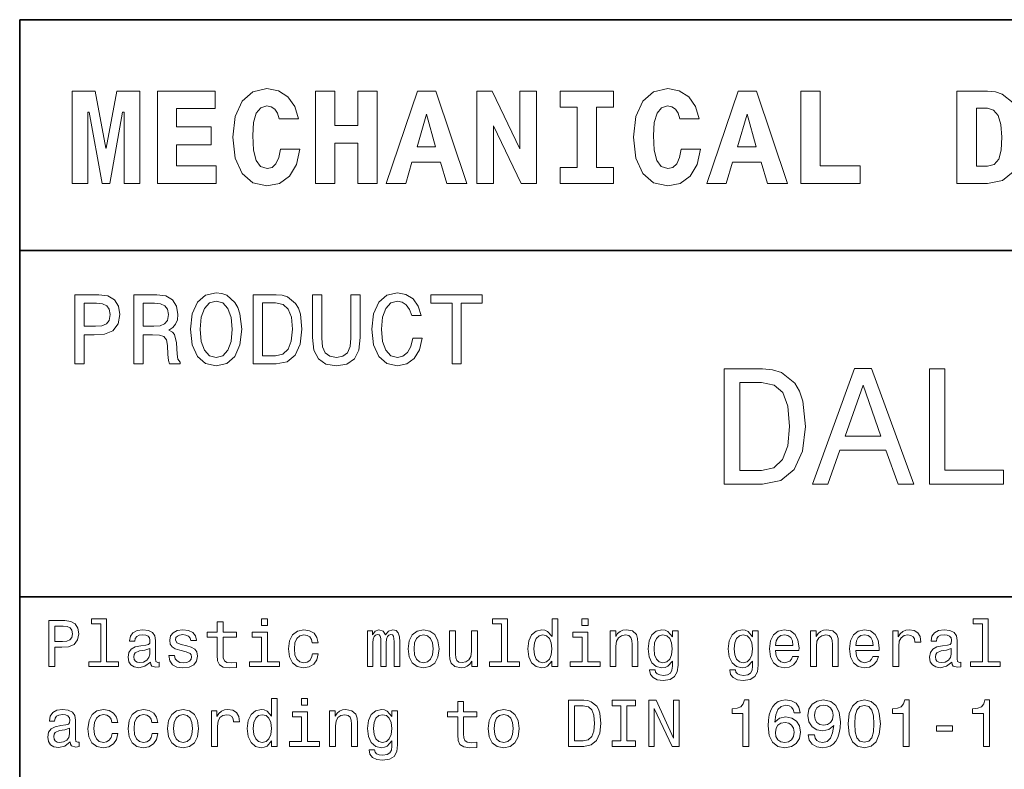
# Model space of a CAD drawing. Extents: x 0 to 420, y 0 to 297.
# Tile 7 of 16: x 220 to 263, y 38 to 70. Entities that reach past the tile are written whole.
import ezdxf

# ---------------------------------------------------------------- set-up
doc = ezdxf.new("R2010")
doc.units = 0

msp = doc.modelspace()

# ---------------------------------------------------------------- linework, layer by layer
at = {"color": 7, "lineweight": 35}
for p, q in [((220, 10), (220, 70)), ((220, 70), (410, 70)), ((220, 60), (350, 60)), ((220, 45), (410, 45))]:
    msp.add_line(p, q, dxfattribs=at)
at = {"color": 7, "lineweight": 13}
for points in [[(231.285309, 64.394814), (231.216141, 64.025932), (231.095093, 63.760807), (230.922195, 63.599422), (230.708939, 63.54755), (230.426514, 63.634003), (230.236313, 63.9049), (230.121033, 64.354462), (230.086456, 64.982704), (230.121033, 65.541786), (230.242081, 65.945244), (230.432281, 66.187317), (230.697403, 66.268013), (230.887604, 66.227661), (231.043228, 66.123917), (231.158508, 65.945244), (231.233429, 65.703171), (232.0634, 65.703171), (231.907776, 66.244957), (231.613831, 66.659943), (231.198853, 66.925072), (230.703171, 67.017288), (230.092224, 66.873199), (229.625366, 66.469742), (229.325653, 65.806915), (229.221909, 64.907776), (229.325653, 64.002884), (229.625366, 63.340057), (230.092224, 62.9366), (230.703171, 62.798271), (231.244965, 62.90778), (231.677231, 63.219017), (231.976944, 63.720459), (232.126801, 64.394814)], [(248.634003, 64.394814), (248.564835, 64.025932), (248.443802, 63.760807), (248.270889, 63.599422), (248.057632, 63.54755), (247.775208, 63.634003), (247.585007, 63.9049), (247.469742, 64.354462), (247.43515, 64.982704), (247.469742, 65.541786), (247.590775, 65.945244), (247.780975, 66.187317), (248.046112, 66.268013), (248.236313, 66.227661), (248.391937, 66.123917), (248.507202, 65.945244), (248.582123, 65.703171), (249.412109, 65.703171), (249.256485, 66.244957), (248.96254, 66.659943), (248.547546, 66.925072), (248.05188, 67.017288), (247.440918, 66.873199), (246.97406, 66.469742), (246.674347, 65.806915), (246.570602, 64.907776), (246.674347, 64.002884), (246.97406, 63.340057), (247.440918, 62.9366), (248.05188, 62.798271), (248.593658, 62.90778), (249.02594, 63.219017), (249.325653, 63.720459), (249.475494, 64.394814)], [(222.265137, 66.907776), (222.265137, 62.90778), (222.945251, 62.90778), (222.945251, 65.991356), (223.014404, 65.991356), (223.573486, 62.90778), (223.896255, 62.90778), (224.443802, 65.991356), (224.518738, 65.991356), (224.518738, 62.90778), (225.204605, 62.90778), (225.204605, 66.907776), (224.201736, 66.907776), (223.746399, 64.440918), (223.723343, 64.440918), (223.268005, 66.907776)], [(225.959656, 66.907776), (225.959656, 62.90778), (228.501434, 62.90778), (228.501434, 63.668587), (226.789627, 63.668587), (226.789627, 64.585014), (228.282425, 64.585014), (228.282425, 65.351585), (226.789627, 65.351585), (226.789627, 66.146973), (228.455338, 66.146973), (228.455338, 66.907776)], [(232.806915, 66.907776), (232.806915, 62.90778), (233.648407, 62.90778), (233.648407, 64.654175), (234.639771, 64.654175), (234.639771, 62.90778), (235.47551, 62.90778), (235.47551, 66.907776), (234.639771, 66.907776), (234.639771, 65.409218), (233.648407, 65.409218), (233.648407, 66.907776)], [(237.216141, 66.907776), (235.861664, 62.90778), (236.708939, 62.90778), (236.979828, 63.824207), (238.213257, 63.824207), (238.495682, 62.90778), (239.360229, 62.90778), (238.011536, 66.907776)], [(239.786743, 66.907776), (239.786743, 62.90778), (240.507202, 62.90778), (240.507202, 65.403458), (241.711823, 62.90778), (242.374634, 62.90778), (242.374634, 66.907776), (241.654175, 66.907776), (241.654175, 64.400574), (240.44957, 66.907776)], [(244.132568, 66.216141), (244.132568, 63.599422), (243.400574, 63.599422), (243.400574, 62.90778), (245.706055, 62.90778), (245.706055, 63.599422), (244.97406, 63.599422), (244.97406, 66.216141), (245.706055, 66.216141), (245.706055, 66.907776), (243.400574, 66.907776), (243.400574, 66.216141)], [(251.095093, 66.907776), (249.740631, 62.90778), (250.587891, 62.90778), (250.858795, 63.824207), (252.092224, 63.824207), (252.374634, 62.90778), (253.239197, 62.90778), (251.890488, 66.907776)], [(256.386169, 62.90778), (256.386169, 63.668587), (254.657059, 63.668587), (254.657059, 66.907776), (253.815552, 66.907776), (253.815552, 62.90778)], [(261.89624, 66.907776), (260.56485, 66.907776), (260.56485, 62.90778), (261.89624, 62.90778), (262.541779, 63.028816), (263.002869, 63.409222), (263.285309, 64.0317), (263.38327, 64.907776), (263.285309, 65.766571), (263.164246, 66.112389), (263.002869, 66.394814), (262.536011, 66.775215), (262.236298, 66.873199)], [(261.89624, 66.164261), (262.161377, 66.083572), (262.357361, 65.84726), (262.472626, 65.45533), (262.518738, 64.907776), (262.484131, 64.354462), (262.380402, 63.962536), (262.184448, 63.731987), (261.89624, 63.657059), (261.412109, 63.657059), (261.412109, 66.164261)], [(237.608063, 65.91066), (238.005768, 64.498558), (237.198853, 64.498558)], [(251.48703, 65.91066), (251.88472, 64.498558), (251.077805, 64.498558)], [(222.389053, 55.087173), (222.786743, 55.087173), (222.786743, 56.353745), (223.227661, 56.353745), (223.672913, 56.375359), (224.027374, 56.526653), (224.256485, 56.820602), (224.33429, 57.222622), (224.273773, 57.594379), (224.100861, 57.866714), (223.815567, 58.030979), (223.426514, 58.087173), (222.389053, 58.087173)], [(224.939484, 55.087173), (225.341492, 55.087173), (225.341492, 56.353745), (225.752167, 56.353745), (226.054749, 56.340775), (226.244965, 56.280258), (226.348709, 56.137608), (226.391937, 55.882561), (226.413544, 55.493515), (226.439484, 55.238472), (226.491348, 55.087173), (226.945251, 55.087173), (226.945251, 55.169308), (226.845825, 55.290344), (226.811234, 55.515129), (226.780975, 55.999279), (226.707489, 56.358067), (226.608063, 56.470459), (226.452454, 56.552593), (226.625366, 56.66066), (226.746399, 56.811958), (226.824203, 57.002159), (226.850143, 57.231266), (226.789627, 57.594379), (226.616714, 57.866714), (226.331406, 58.030979), (225.942368, 58.087173), (224.939484, 58.087173)], [(227.394806, 56.587173), (227.472626, 55.912823), (227.697403, 55.415703), (228.047546, 55.108788), (228.505768, 55.005039), (228.959656, 55.108788), (229.314117, 55.415703), (229.534576, 55.912823), (229.616714, 56.587173), (229.534576, 57.257202), (229.439484, 57.529537), (229.314117, 57.754322), (228.959656, 58.061237), (228.743515, 58.139046), (228.505768, 58.169308), (228.043228, 58.061237), (227.693085, 57.758644), (227.472626, 57.261524)], [(231.103745, 58.087173), (230.105194, 58.087173), (230.105194, 55.087173), (231.103745, 55.087173), (231.574921, 55.182274), (231.925079, 55.471901), (232.141205, 55.943081), (232.219025, 56.587173), (232.149857, 57.244232), (232.0634, 57.503601), (231.942368, 57.711094), (231.592224, 57.992073), (231.363113, 58.061237)], [(232.677231, 56.228382), (232.737747, 55.688038), (232.927948, 55.30331), (233.247833, 55.082851), (233.710373, 55.005039), (234.168594, 55.082851), (234.48848, 55.30331), (234.67868, 55.683716), (234.743515, 56.228382), (234.743515, 58.087173), (234.341492, 58.087173), (234.341492, 56.206772), (234.302597, 55.839336), (234.185883, 55.575645), (233.98703, 55.420025), (233.710373, 55.368153), (233.425079, 55.420025), (233.226227, 55.575645), (233.109512, 55.835011), (233.074921, 56.206772), (233.074921, 58.087173), (232.677231, 58.087173)], [(237.01297, 56.202446), (236.926514, 55.839336), (236.783859, 55.579967), (236.585022, 55.420025), (236.351593, 55.368153), (236.070602, 55.445965), (235.850143, 55.679394), (235.703171, 56.059795), (235.655624, 56.587173), (235.703171, 57.110229), (235.845825, 57.494953), (236.066284, 57.728386), (236.351593, 57.810516), (236.559082, 57.767288), (236.736313, 57.646252), (236.874634, 57.451729), (236.969742, 57.183716), (237.380402, 57.183716), (237.250717, 57.594379), (237.02594, 57.905617), (236.719025, 58.100143), (236.351593, 58.169308), (235.893372, 58.061237), (235.543228, 57.758644), (235.318451, 57.261524), (235.240631, 56.587173), (235.318451, 55.912823), (235.543228, 55.415703), (235.893372, 55.108788), (236.351593, 55.005039), (236.753601, 55.087173), (237.077805, 55.31628), (237.306915, 55.69236), (237.427948, 56.202446)], [(238.716141, 55.087173), (239.113831, 55.087173), (239.113831, 57.72406), (240.021606, 57.72406), (240.021606, 58.087173), (237.804031, 58.087173), (237.804031, 57.72406), (238.716141, 57.72406)], [(223.318451, 57.719738), (223.577805, 57.693802), (223.768005, 57.611668), (223.880402, 57.460373), (223.919312, 57.222622), (223.876083, 56.971901), (223.759369, 56.820602), (223.560516, 56.742794), (223.288177, 56.72118), (222.786743, 56.72118), (222.786743, 57.719738)], [(225.829971, 57.719738), (226.093658, 57.693802), (226.279541, 57.611668), (226.396255, 57.460373), (226.435165, 57.222622), (226.391937, 56.971901), (226.275223, 56.820602), (226.07637, 56.742794), (225.804031, 56.72118), (225.341492, 56.72118), (225.341492, 57.719738)], [(227.809799, 56.587173), (227.857346, 57.110229), (228, 57.494953), (228.220459, 57.728386), (228.505768, 57.810516), (228.786743, 57.728386), (229.007202, 57.490631), (229.149857, 57.105904), (229.201736, 56.587173), (229.149857, 56.064117), (229.007202, 55.679394), (228.786743, 55.445965), (228.505768, 55.368153), (228.220459, 55.445965), (228, 55.679394), (227.857346, 56.059795)], [(231.073486, 57.728386), (231.402023, 57.663544), (231.626801, 57.464695), (231.760803, 57.110229), (231.804031, 56.587173), (231.756485, 56.081409), (231.622482, 55.726944), (231.393372, 55.515129), (231.073486, 55.445965), (230.507202, 55.445965), (230.507202, 57.728386)], [(252.161377, 54.881123), (250.497116, 54.881123), (250.497116, 49.881123), (252.161377, 49.881123), (252.946686, 50.039623), (253.530258, 50.522331), (253.890488, 51.307636), (254.020172, 52.381123), (253.904892, 53.476223), (253.760803, 53.908501), (253.559082, 54.254322), (252.97551, 54.722622), (252.593658, 54.837894)], [(254.315567, 49.881123), (254.978394, 49.881123), (255.504318, 51.350864), (257.5, 51.350864), (258.02594, 49.881123), (258.703156, 49.881123), (256.873199, 54.888329), (256.138336, 54.888329)], [(259.380402, 49.881123), (262.593658, 49.881123), (262.593658, 50.486309), (260.043213, 50.486309), (260.043213, 54.881123), (259.380402, 54.881123)], [(252.110947, 54.283138), (252.658508, 54.175072), (253.033142, 53.843658), (253.256485, 53.25288), (253.328537, 52.381123), (253.249283, 51.538181), (253.02594, 50.947407), (252.644089, 50.594379), (252.110947, 50.479107), (251.167145, 50.479107), (251.167145, 54.283138)], [(255.734863, 51.963257), (256.505768, 54.167866), (257.276672, 51.963257)], [(221.259369, 41.974785), (221.52449, 41.974785), (221.52449, 42.819164), (221.818451, 42.819164), (222.11528, 42.833576), (222.351578, 42.934441), (222.504318, 43.130405), (222.556198, 43.398415), (222.515854, 43.646255), (222.400574, 43.827812), (222.210373, 43.937321), (221.951004, 43.974785), (221.259369, 43.974785)], [(223.510086, 43.830692), (223.510086, 42.188042), (222.98848, 42.188042), (222.98848, 41.974785), (224.282425, 41.974785), (224.282425, 42.188042), (223.763687, 42.188042), (223.763687, 44.043949), (223.112396, 44.043949), (223.112396, 43.830692)], [(228.55043, 43.254322), (228.55043, 42.479107), (228.567719, 42.228386), (228.648422, 42.055477), (228.809799, 41.954613), (229.083572, 41.920029), (229.383286, 41.934441), (229.383286, 42.153458), (229.164261, 42.136169), (228.965424, 42.159222), (228.858795, 42.23127), (228.812683, 42.352306), (228.804031, 42.522335), (228.804031, 43.254322), (229.383286, 43.254322), (229.383286, 43.470463), (228.804031, 43.470463), (228.804031, 43.922913), (228.55043, 43.922913), (228.55043, 43.470463), (228.112396, 43.470463), (228.112396, 43.254322)], [(230.729111, 44.043949), (230.46109, 44.043949), (230.46109, 43.755764), (230.729111, 43.755764)], [(240.858795, 43.830692), (240.858795, 42.188042), (240.337173, 42.188042), (240.337173, 41.974785), (241.631119, 41.974785), (241.631119, 42.188042), (241.112396, 42.188042), (241.112396, 44.043949), (240.46109, 44.043949), (240.46109, 43.830692)], [(243.040344, 42.213978), (243.040344, 41.974785), (243.293945, 41.974785), (243.293945, 44.043949), (243.043228, 44.043949), (243.043228, 43.286022), (242.850143, 43.505043), (242.731995, 43.556919), (242.596542, 43.577091), (242.351593, 43.519455), (242.161377, 43.35807), (242.03746, 43.098705), (241.994232, 42.75), (242.03746, 42.401299), (242.161377, 42.13905), (242.351593, 41.974785), (242.596542, 41.920029), (242.731995, 41.940205), (242.853027, 41.992077)], [(244.608063, 44.043949), (244.340057, 44.043949), (244.340057, 43.755764), (244.608063, 43.755764)], [(261.677246, 43.830692), (261.677246, 42.188042), (261.15564, 42.188042), (261.15564, 41.974785), (262.449585, 41.974785), (262.449585, 42.188042), (261.930847, 42.188042), (261.930847, 44.043949), (261.279541, 44.043949), (261.279541, 43.830692)], [(221.878967, 43.729828), (222.05188, 43.712536), (222.17868, 43.657784), (222.253601, 43.556919), (222.279541, 43.398415), (222.250717, 43.23127), (222.172913, 43.130405), (222.040344, 43.078529), (221.858795, 43.064121), (221.52449, 43.064121), (221.52449, 43.729828)], [(225.659943, 42.176514), (225.659943, 42.16787), (225.674347, 42.069885), (225.717575, 42.000721), (225.899139, 41.945965), (226.040344, 41.969021), (226.040344, 42.164986), (225.979828, 42.156342), (225.899139, 42.193806), (225.88472, 42.309078), (225.88472, 43.110233), (225.850143, 43.314842), (225.749283, 43.458935), (225.573486, 43.545391), (225.325653, 43.577091), (225.083572, 43.542507), (224.904892, 43.444527), (224.792511, 43.291786), (224.755051, 43.090057), (224.755051, 43.072769), (224.982712, 43.072769), (225.002884, 43.193806), (225.066284, 43.280262), (225.170029, 43.332134), (225.317001, 43.352306), (225.458206, 43.337898), (225.559082, 43.29467), (225.619598, 43.219742), (225.639771, 43.115993), (225.628235, 42.994957), (225.582138, 42.934441), (225.466858, 42.905621), (225.250717, 42.882565), (225.002884, 42.830692), (224.827087, 42.738472), (224.723343, 42.594383), (224.69165, 42.381126), (224.720459, 42.190922), (224.809799, 42.049713), (224.953888, 41.960377), (225.15274, 41.928677), (225.420746, 41.989193)], [(227.233429, 42.876801), (226.98848, 42.934441), (226.806915, 43.000721), (226.746399, 43.136169), (226.763687, 43.23127), (226.824203, 43.300434), (226.922195, 43.343662), (227.0634, 43.36095), (227.198853, 43.343662), (227.305481, 43.291786), (227.374634, 43.213978), (227.403458, 43.110233), (227.651291, 43.110233), (227.651291, 43.115993), (227.608063, 43.303314), (227.489914, 43.450291), (227.305481, 43.542507), (227.0634, 43.577091), (226.818451, 43.542507), (226.639771, 43.447407), (226.527374, 43.306198), (226.492798, 43.127522), (226.518738, 42.954613), (226.599426, 42.833576), (226.731995, 42.74712), (226.925079, 42.6866), (227.207489, 42.617435), (227.380402, 42.545391), (227.426514, 42.487755), (227.443802, 42.401299), (227.417862, 42.29467), (227.348709, 42.213978), (227.236313, 42.162106), (227.086456, 42.144814), (226.927948, 42.162106), (226.812683, 42.222622), (226.734863, 42.320606), (226.703171, 42.456055), (226.458206, 42.456055), (226.498566, 42.225506), (226.616714, 42.058357), (226.804031, 41.957493), (227.0634, 41.920029), (227.33429, 41.957493), (227.533142, 42.058357), (227.654175, 42.219742), (227.697403, 42.430115), (227.66571, 42.611671), (227.57637, 42.735592), (227.429398, 42.816284)], [(232.66571, 43.009369), (232.916428, 43.009369), (232.864548, 43.239914), (232.740631, 43.421471), (232.547546, 43.533863), (232.296829, 43.577091), (232.020172, 43.519455), (231.809799, 43.35807), (231.677231, 43.095821), (231.631119, 42.744236), (231.674347, 42.395535), (231.804031, 42.136169), (232.008652, 41.974785), (232.288177, 41.920029), (232.536026, 41.963257), (232.729111, 42.084293), (232.861664, 42.274498), (232.919312, 42.528099), (232.677231, 42.528099), (232.634003, 42.366714), (232.553314, 42.245678), (232.438034, 42.17075), (232.296829, 42.147694), (232.121033, 42.185158), (231.994232, 42.300434), (231.916428, 42.487755), (231.890488, 42.752884), (231.916428, 43.012249), (231.997116, 43.19957), (232.126801, 43.314842), (232.296829, 43.355186), (232.446686, 43.32925), (232.559082, 43.26297), (232.634003, 43.153458)], [(235.048996, 41.974785), (235.282425, 41.974785), (235.282425, 43.009369), (235.296829, 43.164986), (235.340057, 43.277378), (235.406342, 43.343662), (235.492798, 43.369598), (235.561951, 43.346542), (235.608063, 43.288906), (235.631119, 43.190922), (235.639771, 43.061241), (235.639771, 41.974785), (235.858795, 41.974785), (235.858795, 43.009369), (235.873199, 43.162106), (235.916428, 43.274498), (235.985596, 43.343662), (236.072052, 43.369598), (236.141205, 43.346542), (236.187317, 43.288906), (236.216141, 43.061241), (236.216141, 41.974785), (236.44957, 41.974785), (236.44957, 43.043949), (236.43515, 43.26585), (236.389053, 43.435879), (236.296829, 43.539627), (236.146973, 43.577091), (235.971176, 43.519455), (235.835739, 43.352306), (235.729111, 43.516571), (235.55043, 43.577091), (235.386169, 43.519455), (235.273773, 43.35807), (235.273773, 43.522335), (235.048996, 43.522335)], [(236.809799, 42.74712), (236.855911, 42.395535), (236.988464, 42.136169), (237.198853, 41.974785), (237.481262, 41.920029), (237.760803, 41.974785), (237.971176, 42.133286), (238.103745, 42.392651), (238.15274, 42.74712), (238.103745, 43.098705), (237.971176, 43.36095), (237.760803, 43.519455), (237.481262, 43.577091), (237.198853, 43.519455), (236.988464, 43.35807), (236.855911, 43.098705)], [(239.812683, 43.522335), (239.559082, 43.522335), (239.559082, 42.628963), (239.530258, 42.421471), (239.446686, 42.271614), (239.317001, 42.179398), (239.146973, 42.150578), (239.01152, 42.173634), (238.925064, 42.242798), (238.876083, 42.36095), (238.864548, 42.528099), (238.864548, 43.522335), (238.610947, 43.522335), (238.610947, 42.505043), (238.619598, 42.300434), (238.674347, 42.130405), (238.841492, 41.974785), (239.109512, 41.920029), (239.253601, 41.940205), (239.377518, 41.992077), (239.484146, 42.081413), (239.570602, 42.211098), (239.570602, 41.974785), (239.812683, 41.974785)], [(245.559082, 41.974785), (245.812683, 41.974785), (245.812683, 42.868156), (245.838623, 43.072769), (245.922195, 43.222622), (246.05188, 43.314842), (246.224792, 43.349426), (246.363113, 43.320606), (246.44957, 43.242798), (246.492798, 43.113113), (246.507202, 42.940201), (246.507202, 41.974785), (246.760803, 41.974785), (246.760803, 42.992077), (246.749283, 43.196686), (246.697403, 43.366714), (246.527374, 43.522335), (246.262253, 43.577091), (246.11528, 43.556919), (245.991364, 43.502163), (245.884735, 43.409943), (245.801147, 43.286022), (245.801147, 43.522335), (245.559082, 43.522335)], [(248.498566, 42.043949), (248.498566, 43.522335), (248.256485, 43.522335), (248.256485, 43.271614), (248.057632, 43.499279), (247.9366, 43.556919), (247.801147, 43.577091), (247.556198, 43.519455), (247.365997, 43.35807), (247.242081, 43.098705), (247.198853, 42.75), (247.242081, 42.398415), (247.365997, 42.13905), (247.556198, 41.974785), (247.801147, 41.920029), (247.939484, 41.940205), (248.054749, 41.992077), (248.256485, 42.211098), (248.256485, 41.992077), (248.233429, 41.819164), (248.170029, 41.695248), (248.048996, 41.623199), (247.867432, 41.597263), (247.708939, 41.614555), (247.596542, 41.657784), (247.530258, 41.732712), (247.510086, 41.833576), (247.265137, 41.833576), (247.265137, 41.822048), (247.302597, 41.637608), (247.417877, 41.499279), (247.60231, 41.409943), (247.853027, 41.378242), (248.15274, 41.421471), (248.351593, 41.542507), (248.463974, 41.752884)], [(251.968307, 42.043949), (251.968307, 43.522335), (251.726227, 43.522335), (251.726227, 43.271614), (251.527374, 43.499279), (251.406342, 43.556919), (251.270889, 43.577091), (251.02594, 43.519455), (250.835739, 43.35807), (250.711823, 43.098705), (250.668594, 42.75), (250.711823, 42.398415), (250.835739, 42.13905), (251.02594, 41.974785), (251.270889, 41.920029), (251.409225, 41.940205), (251.524506, 41.992077), (251.726227, 42.211098), (251.726227, 41.992077), (251.703171, 41.819164), (251.639771, 41.695248), (251.518738, 41.623199), (251.337173, 41.597263), (251.17868, 41.614555), (251.066284, 41.657784), (251, 41.732712), (250.979828, 41.833576), (250.734879, 41.833576), (250.734879, 41.822048), (250.772339, 41.637608), (250.887604, 41.499279), (251.072052, 41.409943), (251.322769, 41.378242), (251.622482, 41.421471), (251.82132, 41.542507), (251.933716, 41.752884)], [(252.720459, 42.675072), (253.734879, 42.675072), (253.737762, 42.793228), (253.69165, 43.124641), (253.56485, 43.372478), (253.363113, 43.522335), (253.095108, 43.577091), (252.832855, 43.519455), (252.631134, 43.35807), (252.50145, 43.095821), (252.455338, 42.75), (252.498566, 42.395535), (252.62825, 42.136169), (252.827087, 41.974785), (253.086456, 41.920029), (253.311249, 41.957493), (253.495682, 42.055477), (253.631134, 42.211098), (253.708939, 42.418591), (253.458221, 42.418591), (253.406342, 42.303314), (253.331421, 42.216858), (253.118164, 42.147694), (252.953888, 42.179398), (252.829971, 42.280262), (252.749283, 42.444527), (252.720459, 42.666428)], [(254.233429, 41.974785), (254.48703, 41.974785), (254.48703, 42.868156), (254.51297, 43.072769), (254.596542, 43.222622), (254.726227, 43.314842), (254.899139, 43.349426), (255.037476, 43.320606), (255.123932, 43.242798), (255.167145, 43.113113), (255.181564, 42.940201), (255.181564, 41.974785), (255.435165, 41.974785), (255.435165, 42.992077), (255.42363, 43.196686), (255.371765, 43.366714), (255.201736, 43.522335), (254.9366, 43.577091), (254.789627, 43.556919), (254.66571, 43.502163), (254.559082, 43.409943), (254.47551, 43.286022), (254.47551, 43.522335), (254.233429, 43.522335)], [(256.190216, 42.675072), (257.20462, 42.675072), (257.207489, 42.793228), (257.161377, 43.124641), (257.034576, 43.372478), (256.832855, 43.522335), (256.56485, 43.577091), (256.302612, 43.519455), (256.100861, 43.35807), (255.971191, 43.095821), (255.925079, 42.75), (255.968307, 42.395535), (256.097992, 42.136169), (256.296844, 41.974785), (256.556213, 41.920029), (256.780975, 41.957493), (256.965424, 42.055477), (257.100861, 42.211098), (257.17868, 42.418591), (256.927948, 42.418591), (256.876099, 42.303314), (256.801147, 42.216858), (256.587891, 42.147694), (256.423645, 42.179398), (256.299713, 42.280262), (256.219025, 42.444527), (256.190216, 42.666428)], [(257.798279, 41.974785), (258.05188, 41.974785), (258.05188, 42.859512), (258.07782, 43.072769), (258.15564, 43.225506), (258.28241, 43.317726), (258.452454, 43.349426), (258.579254, 43.32925), (258.674347, 43.271614), (258.731995, 43.173634), (258.752167, 43.041069), (259.008667, 43.041069), (258.97406, 43.274498), (258.878967, 43.441643), (258.720459, 43.542507), (258.504333, 43.577091), (258.357361, 43.554035), (258.23056, 43.496399), (258.118164, 43.398415), (258.028809, 43.26585), (258.028809, 43.522335), (257.798279, 43.522335)], [(260.357361, 42.176514), (260.357361, 42.16787), (260.371765, 42.069885), (260.414978, 42.000721), (260.596558, 41.945965), (260.737762, 41.969021), (260.737762, 42.164986), (260.677246, 42.156342), (260.596558, 42.193806), (260.582153, 42.309078), (260.582153, 43.110233), (260.547546, 43.314842), (260.446686, 43.458935), (260.270905, 43.545391), (260.023071, 43.577091), (259.780975, 43.542507), (259.602295, 43.444527), (259.489929, 43.291786), (259.452454, 43.090057), (259.452454, 43.072769), (259.680115, 43.072769), (259.700287, 43.193806), (259.763702, 43.280262), (259.867432, 43.332134), (260.014404, 43.352306), (260.15564, 43.337898), (260.2565, 43.29467), (260.317017, 43.219742), (260.337189, 43.115993), (260.325653, 42.994957), (260.279541, 42.934441), (260.164276, 42.905621), (259.94812, 42.882565), (259.700287, 42.830692), (259.524506, 42.738472), (259.420746, 42.594383), (259.389038, 42.381126), (259.417877, 42.190922), (259.507202, 42.049713), (259.651306, 41.960377), (259.850159, 41.928677), (260.118164, 41.989193)], [(230.720459, 42.188042), (230.720459, 43.470463), (230.069168, 43.470463), (230.069168, 43.254322), (230.466858, 43.254322), (230.466858, 42.188042), (229.94812, 42.188042), (229.94812, 41.974785), (231.244965, 41.974785), (231.244965, 42.188042)], [(237.069168, 42.75), (237.095093, 43.009369), (237.175797, 43.196686), (237.305481, 43.311962), (237.481262, 43.352306), (237.654175, 43.311962), (237.783859, 43.19957), (237.864548, 43.009369), (237.893372, 42.75), (237.864548, 42.487755), (237.783859, 42.29755), (237.654175, 42.182278), (237.481262, 42.144814), (237.305481, 42.182278), (237.175797, 42.29755), (237.095093, 42.487755)], [(242.639771, 43.349426), (242.806915, 43.309078), (242.933716, 43.196686), (243.008636, 43.009369), (243.03746, 42.75), (243.008636, 42.487755), (242.933716, 42.300434), (242.806915, 42.185158), (242.639771, 42.147694), (242.481262, 42.185158), (242.360229, 42.300434), (242.279541, 42.490635), (242.253601, 42.75), (242.279541, 43.006485), (242.360229, 43.193806), (242.481262, 43.309078)], [(244.599426, 42.188042), (244.599426, 43.470463), (243.94812, 43.470463), (243.94812, 43.254322), (244.345825, 43.254322), (244.345825, 42.188042), (243.827087, 42.188042), (243.827087, 41.974785), (245.123917, 41.974785), (245.123917, 42.188042)], [(247.46109, 42.75), (247.48703, 43.006485), (247.56485, 43.196686), (247.685883, 43.309078), (247.84726, 43.349426), (248.017288, 43.309078), (248.144089, 43.196686), (248.221909, 43.006485), (248.250717, 42.75), (248.221909, 42.487755), (248.144089, 42.300434), (248.017288, 42.185158), (247.84726, 42.147694), (247.685883, 42.185158), (247.56485, 42.300434), (247.48703, 42.490635)], [(250.930832, 42.75), (250.956772, 43.006485), (251.034576, 43.196686), (251.155624, 43.309078), (251.317001, 43.349426), (251.48703, 43.309078), (251.613831, 43.196686), (251.69165, 43.006485), (251.720459, 42.75), (251.69165, 42.487755), (251.613831, 42.300434), (251.48703, 42.185158), (251.317001, 42.147694), (251.155624, 42.185158), (251.034576, 42.300434), (250.956772, 42.490635)], [(252.720459, 42.888329), (252.752167, 43.087177), (252.829971, 43.23415), (252.948135, 43.323486), (253.103745, 43.355186), (253.256485, 43.323486), (253.374634, 43.23415), (253.446686, 43.087177), (253.472626, 42.888329)], [(256.190216, 42.888329), (256.221893, 43.087177), (256.299713, 43.23415), (256.417877, 43.323486), (256.573486, 43.355186), (256.726227, 43.323486), (256.844391, 43.23415), (256.916443, 43.087177), (256.942383, 42.888329)], [(225.631119, 42.516571), (225.596542, 42.366714), (225.504318, 42.251442), (225.365997, 42.176514), (225.195969, 42.150578), (225.086456, 42.164986), (225.008652, 42.211098), (224.959656, 42.291786), (224.945251, 42.404179), (224.956772, 42.505043), (225.002884, 42.577091), (225.187317, 42.657784), (225.420746, 42.692364), (225.631119, 42.761528)], [(260.328552, 42.516571), (260.293945, 42.366714), (260.201721, 42.251442), (260.063416, 42.176514), (259.893372, 42.150578), (259.783875, 42.164986), (259.706055, 42.211098), (259.657074, 42.291786), (259.64267, 42.404179), (259.654175, 42.505043), (259.700287, 42.577091), (259.884735, 42.657784), (260.118164, 42.692364), (260.328552, 42.761528)], [(230.896255, 38.758648), (230.896255, 38.519455), (231.149857, 38.519455), (231.149857, 40.588619), (230.899139, 40.588619), (230.899139, 39.830692), (230.706055, 40.049713), (230.587891, 40.101589), (230.452454, 40.121761), (230.207489, 40.064125), (230.017288, 39.90274), (229.893372, 39.643375), (229.850143, 39.29467), (229.893372, 38.945969), (230.017288, 38.68372), (230.207489, 38.519455), (230.452454, 38.464699), (230.587891, 38.484875), (230.708939, 38.536747)], [(232.463974, 40.588619), (232.195969, 40.588619), (232.195969, 40.300434), (232.463974, 40.300434)], [(244.417862, 40.519455), (243.752167, 40.519455), (243.752167, 38.519455), (244.417862, 38.519455), (244.731995, 38.582855), (244.965424, 38.77594), (245.109512, 39.090061), (245.161377, 39.519455), (245.11528, 39.957497), (245.057632, 40.130405), (244.976944, 40.268734), (244.743515, 40.456055), (244.590775, 40.502163)], [(246.023056, 38.761528), (245.654175, 38.761528), (245.654175, 38.519455), (246.657059, 38.519455), (246.657059, 38.761528), (246.288177, 38.761528), (246.288177, 40.277382), (246.657059, 40.277382), (246.657059, 40.519455), (245.654175, 40.519455), (245.654175, 40.277382), (246.023056, 40.277382)], [(247.233429, 38.519455), (247.472626, 38.519455), (247.472626, 40.159225), (248.239197, 38.519455), (248.547546, 38.519455), (248.547546, 40.519455), (248.305481, 40.519455), (248.305481, 38.879684), (247.547546, 40.519455), (247.233429, 40.519455)], [(251.308365, 38.519455), (251.570602, 38.519455), (251.570602, 40.533863), (251.374634, 40.533863), (251.322769, 40.35807), (251.219025, 40.239918), (251.060516, 40.170753), (250.841507, 40.147697), (250.841507, 39.943085), (251.308365, 39.943085)], [(253.786743, 39.980549), (253.731995, 40.213978), (253.605194, 40.38689), (253.409225, 40.496399), (253.155624, 40.533863), (252.985596, 40.513691), (252.838623, 40.458935), (252.708939, 40.369598), (252.599426, 40.242798), (252.51297, 40.084297), (252.44957, 39.891212), (252.409225, 39.663548), (252.397705, 39.407063), (252.443802, 38.997841), (252.585022, 38.701012), (252.812683, 38.522335), (253.123932, 38.461819), (253.403458, 38.513691), (253.616714, 38.649139), (253.755051, 38.862396), (253.804047, 39.133289), (253.755051, 39.407063), (253.622482, 39.617439), (253.417877, 39.750004), (253.164276, 39.796112), (252.890488, 39.738476), (252.685883, 39.574211), (252.729111, 39.891212), (252.821335, 40.118877), (252.96254, 40.254326), (253.158508, 40.300434), (253.302597, 40.277382), (253.412109, 40.216862), (253.484161, 40.115997), (253.521622, 39.980549)], [(254.138336, 39.015133), (254.181564, 38.787468), (254.305481, 38.611675), (254.50145, 38.502163), (254.760803, 38.461819), (254.930847, 38.481991), (255.083572, 38.533863), (255.213257, 38.623199), (255.322769, 38.750004), (255.409225, 38.908504), (255.472626, 39.104469), (255.510086, 39.329254), (255.524506, 39.588619), (255.47551, 39.994961), (255.33429, 40.29179), (255.109512, 40.470463), (254.801147, 40.533863), (254.518738, 40.481991), (254.305481, 40.343662), (254.167145, 40.130405), (254.121033, 39.862396), (254.167145, 39.585739), (254.302597, 39.375362), (254.504333, 39.242798), (254.760803, 39.19957), (255.031708, 39.254326), (255.236313, 39.421471), (255.190201, 39.101589), (255.097992, 38.87392), (254.956772, 38.738476), (254.763687, 38.695248), (254.613831, 38.71542), (254.504333, 38.77882), (254.432281, 38.879684), (254.403458, 39.015133)], [(255.870316, 39.496399), (255.913544, 39.043949), (256.049011, 38.721184), (256.265137, 38.525219), (256.56485, 38.461819), (256.861664, 38.525219), (257.07782, 38.721184), (257.210388, 39.043949), (257.2565, 39.496399), (257.210388, 39.945969), (257.15564, 40.124641), (257.07782, 40.271618), (256.861664, 40.467583), (256.56485, 40.533863), (256.265137, 40.467583), (256.049011, 40.268734), (255.913544, 39.945969)], [(258.247833, 38.519455), (258.510101, 38.519455), (258.510101, 40.533863), (258.314117, 40.533863), (258.262268, 40.35807), (258.158508, 40.239918), (258, 40.170753), (257.780975, 40.147697), (257.780975, 39.943085), (258.247833, 39.943085)], [(261.71759, 38.519455), (261.979828, 38.519455), (261.979828, 40.533863), (261.783875, 40.533863), (261.731995, 40.35807), (261.628235, 40.239918), (261.469757, 40.170753), (261.250732, 40.147697), (261.250732, 39.943085), (261.71759, 39.943085)], [(222.190201, 38.721184), (222.190201, 38.71254), (222.204605, 38.614555), (222.247833, 38.545391), (222.429398, 38.490635), (222.570602, 38.513691), (222.570602, 38.709656), (222.510086, 38.701012), (222.429398, 38.738476), (222.414978, 38.853748), (222.414978, 39.654903), (222.380402, 39.859512), (222.279541, 40.003605), (222.103745, 40.090061), (221.855911, 40.121761), (221.613831, 40.087177), (221.435165, 39.989197), (221.322769, 39.836456), (221.285309, 39.634727), (221.285309, 39.617439), (221.51297, 39.617439), (221.533142, 39.738476), (221.596542, 39.824932), (221.700287, 39.876804), (221.84726, 39.896976), (221.98848, 39.882568), (222.08934, 39.83934), (222.149857, 39.764412), (222.170029, 39.660664), (222.158508, 39.539627), (222.112396, 39.479111), (221.997116, 39.450291), (221.780975, 39.427235), (221.533142, 39.375362), (221.357346, 39.283142), (221.253601, 39.139053), (221.221909, 38.925797), (221.250717, 38.735592), (221.340057, 38.594383), (221.484146, 38.505047), (221.682999, 38.473347), (221.951004, 38.533863)], [(223.991348, 39.554039), (224.242081, 39.554039), (224.190201, 39.784584), (224.066284, 39.966141), (223.873199, 40.078533), (223.622482, 40.121761), (223.345825, 40.064125), (223.135452, 39.90274), (223.002884, 39.640491), (222.956772, 39.288906), (223, 38.940205), (223.129684, 38.68084), (223.33429, 38.519455), (223.613831, 38.464699), (223.861664, 38.507927), (224.054749, 38.628963), (224.187317, 38.819168), (224.244949, 39.072769), (224.002884, 39.072769), (223.959656, 38.911385), (223.878967, 38.790348), (223.763687, 38.71542), (223.622482, 38.692364), (223.446686, 38.729828), (223.319885, 38.845104), (223.242081, 39.032425), (223.216141, 39.297554), (223.242081, 39.556919), (223.322769, 39.74424), (223.452454, 39.859512), (223.622482, 39.899857), (223.772339, 39.87392), (223.88472, 39.80764), (223.959656, 39.698128)], [(225.726227, 39.554039), (225.976944, 39.554039), (225.925079, 39.784584), (225.801147, 39.966141), (225.608063, 40.078533), (225.357346, 40.121761), (225.080688, 40.064125), (224.870316, 39.90274), (224.737747, 39.640491), (224.69165, 39.288906), (224.734863, 38.940205), (224.864548, 38.68084), (225.069168, 38.519455), (225.348709, 38.464699), (225.596542, 38.507927), (225.789627, 38.628963), (225.922195, 38.819168), (225.979828, 39.072769), (225.737747, 39.072769), (225.694519, 38.911385), (225.613831, 38.790348), (225.498566, 38.71542), (225.357346, 38.692364), (225.181549, 38.729828), (225.054749, 38.845104), (224.976944, 39.032425), (224.951004, 39.297554), (224.976944, 39.556919), (225.057632, 39.74424), (225.187317, 39.859512), (225.357346, 39.899857), (225.507202, 39.87392), (225.619598, 39.80764), (225.694519, 39.698128)], [(226.400574, 39.29179), (226.446686, 38.940205), (226.579254, 38.68084), (226.789627, 38.519455), (227.072052, 38.464699), (227.351578, 38.519455), (227.561966, 38.677956), (227.694519, 38.937321), (227.743515, 39.29179), (227.694519, 39.643375), (227.561966, 39.905621), (227.351578, 40.064125), (227.072052, 40.121761), (226.789627, 40.064125), (226.579254, 39.90274), (226.446686, 39.643375)], [(228.305481, 38.519455), (228.559082, 38.519455), (228.559082, 39.404182), (228.585022, 39.617439), (228.662827, 39.770176), (228.789627, 39.862396), (228.959656, 39.894096), (229.086456, 39.87392), (229.181549, 39.816284), (229.239197, 39.718304), (229.259369, 39.585739), (229.515854, 39.585739), (229.481262, 39.819168), (229.386169, 39.986313), (229.227661, 40.087177), (229.01152, 40.121761), (228.864548, 40.098705), (228.737747, 40.041069), (228.625366, 39.943085), (228.536026, 39.81052), (228.536026, 40.067005), (228.305481, 40.067005)], [(233.414978, 38.519455), (233.668594, 38.519455), (233.668594, 39.412827), (233.694519, 39.617439), (233.778091, 39.767292), (233.907776, 39.859512), (234.080688, 39.894096), (234.219025, 39.865276), (234.305481, 39.787468), (234.348709, 39.657784), (234.363113, 39.484871), (234.363113, 38.519455), (234.616714, 38.519455), (234.616714, 39.536747), (234.605194, 39.741356), (234.553314, 39.911385), (234.383286, 40.067005), (234.118149, 40.121761), (233.971176, 40.101589), (233.84726, 40.046833), (233.740631, 39.954613), (233.657059, 39.830692), (233.657059, 40.067005), (233.414978, 40.067005)], [(236.354462, 38.588619), (236.354462, 40.067005), (236.112396, 40.067005), (236.112396, 39.816284), (235.913544, 40.043949), (235.792511, 40.101589), (235.657059, 40.121761), (235.412109, 40.064125), (235.221893, 39.90274), (235.097977, 39.643375), (235.054749, 39.29467), (235.097977, 38.943085), (235.221893, 38.68372), (235.412109, 38.519455), (235.657059, 38.464699), (235.795395, 38.484875), (235.91066, 38.536747), (236.112396, 38.755768), (236.112396, 38.536747), (236.08934, 38.363834), (236.02594, 38.239918), (235.904892, 38.16787), (235.723343, 38.141933), (235.564835, 38.159225), (235.452454, 38.202454), (235.386169, 38.277382), (235.365997, 38.378246), (235.121033, 38.378246), (235.121033, 38.366718), (235.158508, 38.182278), (235.273773, 38.043949), (235.458206, 37.954613), (235.708939, 37.922913), (236.008636, 37.966141), (236.207489, 38.087177), (236.319885, 38.297554)], [(238.959656, 39.798992), (238.959656, 39.023777), (238.976944, 38.773056), (239.057632, 38.600147), (239.219025, 38.499283), (239.492798, 38.464699), (239.792511, 38.479111), (239.792511, 38.698128), (239.573486, 38.68084), (239.374634, 38.703892), (239.268005, 38.77594), (239.221893, 38.896976), (239.213257, 39.067005), (239.213257, 39.798992), (239.792511, 39.798992), (239.792511, 40.015133), (239.213257, 40.015133), (239.213257, 40.467583), (238.959656, 40.467583), (238.959656, 40.015133), (238.521606, 40.015133), (238.521606, 39.798992)], [(240.279541, 39.29179), (240.325653, 38.940205), (240.458206, 38.68084), (240.668579, 38.519455), (240.951004, 38.464699), (241.230545, 38.519455), (241.440918, 38.677956), (241.573486, 38.937321), (241.622482, 39.29179), (241.573486, 39.643375), (241.440918, 39.905621), (241.230545, 40.064125), (240.951004, 40.121761), (240.668579, 40.064125), (240.458206, 39.90274), (240.325653, 39.643375)], [(244.39769, 40.280262), (244.616714, 40.237034), (244.766571, 40.104469), (244.855911, 39.868156), (244.88472, 39.519455), (244.853027, 39.182278), (244.763687, 38.945969), (244.610947, 38.804756), (244.39769, 38.758648), (244.020172, 38.758648), (244.020172, 40.280262)], [(254.400574, 39.865276), (254.429398, 40.043949), (254.510086, 40.185162), (254.636887, 40.274498), (254.801147, 40.306198), (254.971191, 40.274498), (255.100861, 40.185162), (255.181564, 40.046833), (255.213257, 39.868156), (255.181564, 39.686604), (255.100861, 39.551155), (254.968307, 39.467583), (254.792511, 39.438763), (254.634003, 39.467583), (254.510086, 39.551155), (254.429398, 39.68372)], [(256.146973, 39.496399), (256.170044, 39.845104), (256.242065, 40.095825), (256.371765, 40.242798), (256.56485, 40.29467), (256.755035, 40.242798), (256.884735, 40.095825), (256.956787, 39.845104), (256.979828, 39.496399), (256.956787, 39.144814), (256.884735, 38.894096), (256.755035, 38.74712), (256.56485, 38.698128), (256.371765, 38.74712), (256.242065, 38.894096), (256.170044, 39.144814)], [(226.659943, 39.29467), (226.685883, 39.554039), (226.766571, 39.741356), (226.896255, 39.856632), (227.072052, 39.896976), (227.244949, 39.856632), (227.374634, 39.74424), (227.455338, 39.554039), (227.484146, 39.29467), (227.455338, 39.032425), (227.374634, 38.84222), (227.244949, 38.726948), (227.072052, 38.689484), (226.896255, 38.726948), (226.766571, 38.84222), (226.685883, 39.032425)], [(230.495682, 39.894096), (230.662827, 39.853748), (230.789627, 39.741356), (230.864548, 39.554039), (230.893372, 39.29467), (230.864548, 39.032425), (230.789627, 38.845104), (230.662827, 38.729828), (230.495682, 38.692364), (230.337173, 38.729828), (230.216141, 38.845104), (230.135452, 39.035305), (230.109512, 39.29467), (230.135452, 39.551155), (230.216141, 39.738476), (230.337173, 39.853748)], [(232.455338, 38.732712), (232.455338, 40.015133), (231.804031, 40.015133), (231.804031, 39.798992), (232.201721, 39.798992), (232.201721, 38.732712), (231.682999, 38.732712), (231.682999, 38.519455), (232.979828, 38.519455), (232.979828, 38.732712)], [(235.317001, 39.29467), (235.342941, 39.551155), (235.420746, 39.741356), (235.541779, 39.853748), (235.703171, 39.894096), (235.873199, 39.853748), (236, 39.741356), (236.077805, 39.551155), (236.106628, 39.29467), (236.077805, 39.032425), (236, 38.845104), (235.873199, 38.729828), (235.703171, 38.692364), (235.541779, 38.729828), (235.420746, 38.845104), (235.342941, 39.035305)], [(240.53891, 39.29467), (240.564835, 39.554039), (240.645538, 39.741356), (240.775208, 39.856632), (240.951004, 39.896976), (241.123917, 39.856632), (241.253601, 39.74424), (241.33429, 39.554039), (241.363113, 39.29467), (241.33429, 39.032425), (241.253601, 38.84222), (241.123917, 38.726948), (240.951004, 38.689484), (240.775208, 38.726948), (240.645538, 38.84222), (240.564835, 39.032425)], [(222.161377, 39.061241), (222.126801, 38.911385), (222.034576, 38.796112), (221.896255, 38.721184), (221.726227, 38.695248), (221.616714, 38.709656), (221.53891, 38.755768), (221.489914, 38.836456), (221.47551, 38.948849), (221.48703, 39.049713), (221.533142, 39.121761), (221.717575, 39.202454), (221.951004, 39.237034), (222.161377, 39.306198)], [(253.524506, 39.130405), (253.492798, 38.948849), (253.412109, 38.81052), (253.282425, 38.718304), (253.121033, 38.689484), (252.951019, 38.718304), (252.821335, 38.80764), (252.737762, 38.945969), (252.711823, 39.127525), (252.740631, 39.306198), (252.821335, 39.441647), (252.953888, 39.528099), (253.132568, 39.559799), (253.288193, 39.528099), (253.412109, 39.444527), (253.492798, 39.309082)], [(259.685883, 39.179398), (260.383301, 39.179398), (260.383301, 39.407063), (259.685883, 39.407063)]]:
    msp.add_lwpolyline(points, close=True, dxfattribs=at)

doc.saveas('drawing.dxf')
